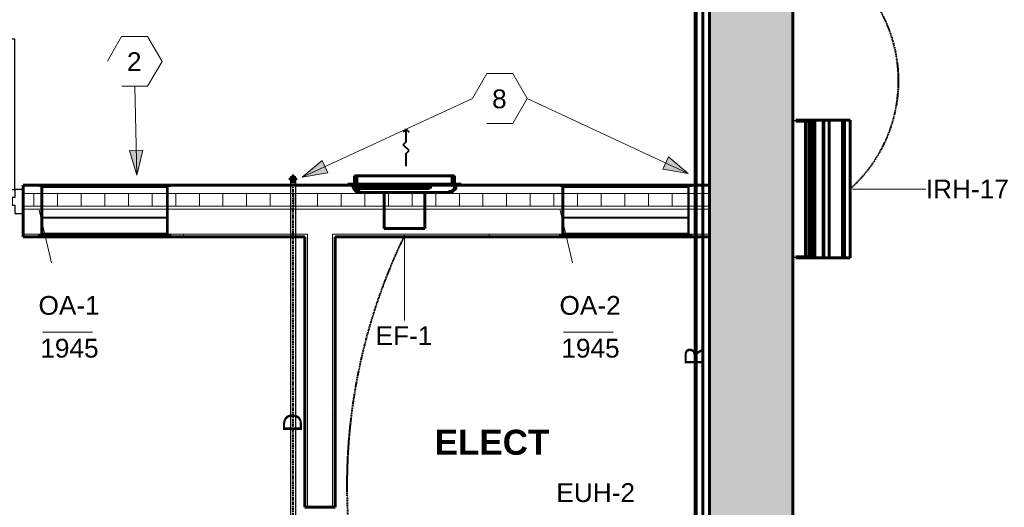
# Model space of a CAD drawing. Header units: inches. Extents: x -703 to 1762, y -443 to 551.
# Tile 11 of 15: x -20 to 216, y 217 to 334. Entities that reach past the tile are written whole.
import ezdxf

# ---------------------------------------------------------------- set-up
doc = ezdxf.new("R2010")
doc.units = ezdxf.units.IN
doc.header["$MEASUREMENT"] = 0
doc.linetypes.add('Center', pattern=[1.25, 0.25, -0.1875, 0.625, -0.1875])
doc.linetypes.add('Hidden 1_16_', pattern=[0.09375, 0.0625, -0.03125])
for name, color, linetype, lineweight in [('A-ANNO-NOTE', 131, 'Continuous', 9), ('A-AREA-IDEN', 2, 'Continuous', 9), ('A-DETL', 90, 'Continuous', 9), ('A-DOOR', 31, 'Continuous', 18), ('A-DOOR-FRAM', 31, 'Continuous', 30), ('A-WALL', 113, 'Continuous', 18), ('A-WALL-PATT', 111, 'Continuous', 60), ('I-WALL', 2, 'Continuous', 18), ('L-SITE-WALL', 31, 'Continuous', 18), ('M-EQPM', 50, 'Continuous', 60), ('M-EQPM-IDEN', 50, 'Continuous', 9), ('M-HVAC-CDFF', 50, 'Continuous', 40), ('M-HVAC-CDFF-IDEN', 2, 'Continuous', 9), ('P-PIPE', 3, 'Continuous', 30), ('P-PIPE-CNTR', 3, 'Center', 40), ('P-PIPE-IDEN', 2, 'Continuous', 9)]:
    doc.layers.add(name, color=color, linetype=linetype, lineweight=lineweight)
doc.styles.add('Arial', font='arial.ttf', dxfattribs={"height": 4.5})
doc.styles.add('Arial_B', font='arialbd.ttf', dxfattribs={"height": 6})
pattern_1 = [(0, (0, 0), (15.36, 3.84), [0.634, -10.886, 0.634, -10.886, -61.44]), (0, (0, 0), (15.36, 3.84), [-23.04, 0.634, -22.406, 0.634, -10.886, -26.88]), (0, (0, 0), (15.36, 3.84), [-57.6, 0.634, -7.046, 0.634, -18.566]), (120, (5.76, 1.92), (-11.005538, 11.38215), [0.634, -10.886, 0.634, -10.886, -61.44]), (120, (5.76, 1.92), (-11.005538, 11.38215), [-23.04, 0.634, -22.406, 0.634, -10.886, -26.88]), (120, (5.76, 1.92), (-11.005538, 11.38215), [-57.6, 0.634, -7.046, 0.634, -18.566]), (240, (7.68, 9.6), (-4.354462, -15.22215), [0.634, -10.886, 0.634, -10.886, -61.44]), (240, (7.68, 9.6), (-4.354462, -15.22215), [-23.04, 0.634, -22.406, 0.634, -10.886, -26.88]), (240, (7.68, 9.6), (-4.354462, -15.22215), [-57.6, 0.634, -7.046, 0.634, -18.566])]

# ---------------------------------------------------------------- blocks, each defined once
blk = doc.blocks.new('Door-Exterior-Double - 72_ x 84_-481738-01_All_Mech_WORK')
at = {"layer": 'A-DOOR', "color": 50, "lineweight": 30}
for p, q in [((-36, 5.4375), (-36, 41.4375)), ((-36, 41.4375), (-34.25, 41.4375)), ((-34.25, 41.4375), (-34.25, 5.4375)), ((36, 41.4375), (34.25, 41.4375)), ((34.25, 41.4375), (34.25, 5.4375)), ((36, 5.4375), (36, 41.4375)), ((-34.25, 5.4375), (-36, 5.4375)), ((34.25, 5.4375), (36, 5.4375))]:
    blk.add_line(p, q, dxfattribs=at)
at = {"layer": 'A-DOOR', "color": 7, "lineweight": 9}
for centre, start, end in [((-36, 5.4375), 0, 90), ((36, 5.4375), 90, 180)]:
    blk.add_arc(centre, 36, start, end, dxfattribs=at)
at = {"layer": 'A-DOOR-FRAM', "color": 50}
for p, q in [((-36, 5.4375), (-38, 5.4375)), ((-38, 5.4375), (-38, -0.3125)), ((-36, 3.5), (-36, 5.4375)), ((36, 5.4375), (36, 3.5)), ((38, 5.4375), (36, 5.4375)), ((38, -0.3125), (38, 5.4375)), ((-35.375, 3.5), (-36, 3.5)), ((-35.375, 1.625), (-35.375, 3.5)), ((36, 3.5), (35.375, 3.5)), ((35.375, 3.5), (35.375, 1.625)), ((-36, -0.3125), (-36, 1.625)), ((-36, 1.625), (-35.375, 1.625)), ((35.375, 1.625), (36, 1.625)), ((36, 1.625), (36, -0.3125)), ((-38, -0.3125), (-36, -0.3125)), ((36, -0.3125), (38, -0.3125))]:
    blk.add_line(p, q, dxfattribs=at)
blk = doc.blocks.new('ANG M_I Facility_HOST_REVISED_07082024_rvt-1-01_All_Mech_WORK')
at = {"layer": 'A-WALL-PATT', "lineweight": 9}
h = blk.add_hatch(dxfattribs=at)
h.set_pattern_fill('FP_1', style=0, pattern_type=2)
h.set_pattern_definition([(50, (0, 0), (13.77135, -1.20496), [1.44, -15.84]), (355, (0, 0), (-2.66442, 14.44218), [1.152, -12.672]), (100.451, (1.148, -0.1), (11.10708, 13.23737), [1.224, -13.462]), (46.184, (0, 3.84), (20.4913, -3.17785), [2.16, -23.76]), (96.636, (1.708, 3.575), (17.9459, 18.70315), [1.836, -20.193]), (351.184, (0, 3.84), (17.9454, 18.7026), [1.728, -19.008]), (21, (1.92, 2.88), (11.46052, -7.73037), [1.44, -15.84]), (326, (1.92, 2.88), (4.67135, 13.92315), [1.152, -12.672]), (71.451, (2.875, 2.236), (16.13207, 6.19284), [1.224, -13.462]), (37.5, (0, 0), (0.233123, 6.39175), [0.634, -11.885, 0.634, -12.23, -12.72]), (37.5, (0, 0), (0.233123, 6.39175), [-25.382, 0.634, -12.086]), (7.5, (0, 0), (5.05073, 7.57304), [0.634, -6.701, 0.634, -11.597, -4.848]), (7.5, (0, 0), (5.05073, 7.57304), [-19.565, 0.634, -4.214]), (327.5, (-4.282, 0), (10.24958, -0.43289), [0.634, -4.166, 0.634, -14.342, -19.872]), (327.5, (-4.282, 0), (10.24958, -0.43289), [-19.776, 0.634, -19.238]), (317.5, (-6.202, 0), (11.19739, 1.92214), [0.634, -5.606, 0.634, -9.312, -14.112]), (317.5, (-6.202, 0), (11.19739, 1.92214), [-16.186, 0.634, -13.478])])
h.paths.add_polyline_path([(164.94, -11.66), (144.94, -11.66), (144.94, 488.34), (164.94, 488.34), (164.94, 468.34)])
h = blk.add_hatch(dxfattribs=at)
h.set_pattern_fill('FP_3', style=0, pattern_type=2)
h.set_pattern_definition([(0, (0, 0), (0, 5.666), []), (90, (0, 0), (-5.666, 3e-16), [])])
h.paths.add_polyline_path([(144.94, 289.34), (-19.56, 289.34), (-19.56, 292.34), (144.94, 292.34)])
h.paths.add_polyline_path([(-95.56, 289.34), (-163.06, 289.34), (-163.06, 292.34), (-95.56, 292.34)])
h = blk.add_hatch(dxfattribs=at)
h.set_pattern_fill('FP_2', style=0, pattern_type=2)
h.set_pattern_definition(pattern_1)
h.paths.add_polyline_path([(48.56, 282.59), (48.56, 281.96), (47.94, 281.96), (-19.56, 281.96), (-19.56, 282.59)])
h.paths.add_polyline_path([(-163.06, 281.96), (-163.06, 282.59), (-95.56, 282.59), (-95.56, 281.96)])
h.paths.add_polyline_path([(54.56, 282.59), (144.94, 282.59), (144.94, 281.96), (55.19, 281.96), (54.56, 281.96)])
h = blk.add_hatch(dxfattribs=at)
h.set_pattern_fill('FP_2', style=0, pattern_type=2)
h.set_pattern_definition(pattern_1)
h.paths.add_polyline_path([(48.56, 281.96), (48.56, 217.21), (47.94, 217.21), (47.94, 281.96)])
h.paths.add_polyline_path([(48.56, 177.21), (48.56, 173.21), (47.94, 173.21), (47.94, 177.21)])
h.paths.add_polyline_path([(48.56, 165.96), (48.56, 124.71), (47.94, 124.71), (47.94, 165.96)])
h.paths.add_polyline_path([(48.56, 84.71), (48.56, 12.71), (47.94, 12.71), (47.94, 84.71)])
h = blk.add_hatch(dxfattribs=at)
h.set_pattern_fill('FP_2', style=0, pattern_type=2)
h.set_pattern_definition(pattern_1)
h.paths.add_polyline_path([(55.19, 173.21), (54.56, 173.21), (54.56, 177.21), (55.19, 177.21)])
h.paths.add_polyline_path([(54.56, 80.09), (54.56, 84.71), (55.19, 84.71), (55.19, 80.71), (55.19, 80.09)])
h.paths.add_polyline_path([(54.56, 74.09), (55.19, 74.09), (55.19, 73.46), (55.19, 12.71), (54.56, 12.71)])
h.paths.add_polyline_path([(55.19, 124.71), (54.56, 124.71), (54.56, 165.96), (55.19, 165.96)])
h.paths.add_polyline_path([(55.19, 217.21), (54.56, 217.21), (54.56, 281.96), (55.19, 281.96)])
at = {"layer": 'A-WALL', "color": 250, "lineweight": 60}
for p, q in [((144.94, 294.34), (-19.56, 294.34)), ((-19.56, 294.34), (-19.56, 281.96)), ((144.94, 281.96), (144.94, 294.34)), ((-19.56, 281.96), (47.94, 281.96)), ((55.19, 281.96), (144.94, 281.96))]:
    blk.add_line(p, q, dxfattribs=at)
at = {"layer": 'A-WALL', "color": 10}
for p, q in [((-19.56, 294.34), (-19.56, 294.34)), ((144.94, 294.34), (144.94, 294.34)), ((144.94, 292.34), (-19.56, 292.34)), ((144.94, 289.34), (-19.56, 289.34)), ((144.94, 288.59), (-19.56, 288.59)), ((48.56, 282.59), (-19.56, 282.59)), ((-19.56, 281.96), (-19.56, 281.96)), ((48.56, 282.59), (48.56, 281.96)), ((48.56, 281.96), (48.56, 217.21)), ((54.56, 282.59), (54.56, 281.96)), ((144.94, 282.59), (54.56, 282.59)), ((54.56, 281.96), (54.56, 217.21)), ((144.94, 281.96), (144.94, 281.96))]:
    blk.add_line(p, q, dxfattribs=at)
at = {"layer": 'I-WALL', "color": 250, "lineweight": 60}
for p, q in [((47.94, 281.96), (47.94, 217.21)), ((55.19, 217.21), (55.19, 281.96)), ((47.94, 217.21), (55.19, 217.21))]:
    blk.add_line(p, q, dxfattribs=at)
at = {"layer": 'I-WALL', "color": 10}
for p, q in [((47.94, 281.96), (47.94, 281.96)), ((55.19, 281.96), (55.19, 281.96)), ((47.94, 217.21), (47.94, 217.21)), ((55.19, 217.21), (55.19, 217.21))]:
    blk.add_line(p, q, dxfattribs=at)
at = {"layer": 'L-SITE-WALL', "color": 250, "lineweight": 60}
for p, q in [((144.94, 488.34), (144.94, -11.66)), ((164.94, -11.66), (164.94, 468.34))]:
    blk.add_line(p, q, dxfattribs=at)
at = {"layer": 'A-DOOR', "color": 10, "lineweight": 18}
blk.add_blockref('Door-Exterior-Double - 72_ x 84_-481738-01_All_Mech_WORK', (-57.56, 287.9), dxfattribs=at)
blk = doc.blocks.new('SW-33 _Generic 2 Lamp_1 - SW-33 _Generic 2 Lamp_-2891198-01_All_Mech_WORK')
at = {"layer": 'M-EQPM'}
for p, q in [((-535.89, 16.95), (-535.89, 18.3)), ((-535.89, 15.15), (-535.89, 18.3)), ((-535.89, 16.95), (-535.89, 18.3)), ((-535.89, 18.3), (-535.89, 12)), ((-535.89, 18.3), (-502.89, 18.3)), ((-535.89, 16.52), (-535.89, 16.95)), ((-535.89, 16.52), (-535.89, 16.95)), ((-535.89, 16.95), (-502.89, 16.95)), ((-502.89, 12), (-502.89, 18.3)), ((-502.89, 18.3), (-502.89, 16.95)), ((-502.89, 16.95), (-502.89, 16.52)), ((-535.89, 13.26), (-535.89, 16.52)), ((-535.89, 13.26), (-535.89, 16.52)), ((-535.89, 16.52), (-502.89, 16.52)), ((-535.89, 15.15), (-535.89, 12)), ((-502.89, 16.52), (-502.89, 13.26)), ((-535.89, 11.82), (-535.89, 13.26)), ((-535.89, 11.82), (-535.89, 13.26)), ((-535.89, 13.26), (-502.89, 13.26)), ((-535.89, 9.45), (-535.89, 12)), ((-535.89, 12), (-535.89, 9.45)), ((-535.89, 12), (-502.89, 12)), ((-535.89, 11.82), (-535.89, 9.65)), ((-535.89, 9.65), (-535.89, 11.82)), ((-535.89, 11.82), (-502.89, 11.82)), ((-502.89, 13.26), (-502.89, 11.82)), ((-502.89, 9.45), (-502.89, 12)), ((-502.89, 11.82), (-502.89, 9.65)), ((-535.89, 10.15), (-535.89, 8.42)), ((-535.89, 9.65), (-535.89, 10.15)), ((-535.89, 10.15), (-535.89, 7.15)), ((-535.89, 8.42), (-535.89, 10.15)), ((-535.64, 10.15), (-535.89, 10.15)), ((-535.89, 9.82), (-535.89, 7.65)), ((-535.89, 9.82), (-535.89, 8.38)), ((-535.89, 9.82), (-535.89, 7.65)), ((-535.89, 8.38), (-535.89, 9.82)), ((-502.89, 9.82), (-535.89, 9.82)), ((-535.89, 7.65), (-535.89, 9.65)), ((-535.89, 9.65), (-502.89, 9.65)), ((-535.89, 9.02), (-535.89, 9.45)), ((-535.89, 9.45), (-535.89, 9.02)), ((-535.89, 9.45), (-502.89, 9.45)), ((-535.64, 10.15), (-535.64, 8.42)), ((-535.64, 7.15), (-535.64, 10.15)), ((-503.14, 10.15), (-503.14, 7.15)), ((-503.14, 8.42), (-503.14, 10.15)), ((-502.89, 10.15), (-503.14, 10.15)), ((-502.89, 10.15), (-502.89, 8.42)), ((-502.89, 7.15), (-502.89, 10.15)), ((-502.89, 9.82), (-502.89, 8.38)), ((-502.89, 7.65), (-502.89, 9.82)), ((-502.89, 9.65), (-502.89, 7.65)), ((-502.89, 9.02), (-502.89, 9.45)), ((-535.89, 8.38), (-535.89, 9.02)), ((-535.89, 9.02), (-535.89, 8.38)), ((-535.89, 9.02), (-502.89, 9.02)), ((-535.89, 8.42), (-535.89, 6.37)), ((-535.89, 6.37), (-535.89, 8.42)), ((-535.89, 8.42), (-535.64, 8.42)), ((-535.89, 8.38), (-502.89, 8.38)), ((-535.89, 7.65), (-535.89, 7.68)), ((-535.89, 7.65), (-535.89, 7.15)), ((-535.89, 7.65), (-502.89, 7.65)), ((-535.89, 7.15), (-535.89, 5.42)), ((-535.89, 7.15), (-535.89, 5.42)), ((-535.89, 7.15), (-535.64, 7.15)), ((-535.64, 8.42), (-535.64, 6.37)), ((-535.64, 5.42), (-535.64, 7.15)), ((-503.14, 6.37), (-503.14, 8.42)), ((-503.14, 8.42), (-502.89, 8.42)), ((-503.14, 7.15), (-503.14, 5.42)), ((-503.14, 7.15), (-502.89, 7.15)), ((-502.89, 8.38), (-502.89, 9.02)), ((-502.89, 8.42), (-502.89, 6.37)), ((-502.89, 5.42), (-502.89, 7.15)), ((-535.89, 6.37), (-535.89, 5.84)), ((-535.89, 5.31), (-535.89, 6.37)), ((-535.89, 6.37), (-535.64, 6.37)), ((-535.89, 5.31), (-535.89, 5.84)), ((-535.89, 5.42), (-535.89, 5.31)), ((-535.89, 5.42), (-535.89, 5.31)), ((-535.89, 5.42), (-535.64, 5.42)), ((-535.89, 5.31), (-535.64, 5.31)), ((-535.64, 6.37), (-535.64, 5.31)), ((-535.64, 5.31), (-535.64, 5.42)), ((-503.14, 5.31), (-503.14, 6.37)), ((-503.14, 6.37), (-502.89, 6.37)), ((-503.14, 5.42), (-503.14, 5.31)), ((-503.14, 5.42), (-502.89, 5.42)), ((-503.14, 5.31), (-502.89, 5.31)), ((-502.89, 6.37), (-502.89, 5.31)), ((-502.89, 5.31), (-502.89, 5.42))]:
    blk.add_line(p, q, dxfattribs=at)
blk = doc.blocks.new('Fan-Exhaust-CaptiveAire-Axial_Wall_Mounted_wShutter - PRSM24-2901372-01_All_Mech_WORK')
at = {"layer": 'M-EQPM'}
for p, q in [((-125.04, 296.25), (-125.04, 296.25)), ((-125.04, 296.25), (-101.04, 296.25)), ((-101.04, 296.25), (-125.04, 296.25)), ((-125.04, 294.25), (-125.04, 296.25)), ((-125.04, 296.25), (-125.04, 294.25)), ((-124.48, 296.25), (-101.61, 296.25)), ((-101.61, 296.25), (-124.48, 296.25)), ((-124.48, 296.25), (-124.48, 296.25)), ((-124.48, 294.25), (-124.48, 296.25)), ((-124.48, 296.25), (-124.48, 294.25)), ((-101.61, 296.25), (-101.61, 296.25)), ((-101.61, 296.25), (-101.61, 294.25)), ((-101.61, 296.25), (-101.61, 294.25)), ((-101.04, 296.25), (-101.04, 296.25)), ((-101.04, 296.25), (-101.04, 294.25)), ((-101.04, 296.25), (-101.04, 294.25)), ((-126.61, 294.25), (-126.61, 294.25)), ((-126.61, 294.25), (-99.48, 294.25)), ((-99.48, 294.25), (-126.61, 294.25)), ((-126.61, 294), (-126.61, 294.25)), ((-126.61, 294.25), (-126.61, 294)), ((-126.61, 294), (-99.48, 294)), ((-99.48, 294), (-126.61, 294)), ((-126.61, 294), (-126.61, 294)), ((-126.23, 294.25), (-126.23, 294)), ((-126.23, 294.25), (-126.23, 294)), ((-126.04, 294.25), (-126.04, 294.25)), ((-126.04, 294.25), (-126.04, 294.25)), ((-126.04, 294.25), (-126.04, 294.25)), ((-126.04, 294.25), (-126.04, 294.25)), ((-126.04, 294), (-126.04, 294)), ((-126.04, 294), (-126.04, 294)), ((-126.04, 294), (-126.04, 294)), ((-126.04, 294), (-126.04, 294)), ((-125.86, 294), (-125.86, 294.25)), ((-125.86, 294), (-125.86, 294.25)), ((-100.65, 294), (-125.44, 294)), ((-125.44, 294), (-100.65, 294)), ((-125.19, 294), (-100.9, 294)), ((-100.9, 294), (-125.19, 294)), ((-125.17, 294.25), (-125.17, 294)), ((-125.04, 294.25), (-101.04, 294.25)), ((-101.04, 294.25), (-125.04, 294.25)), ((-125.04, 294.25), (-125.04, 294.25)), ((-125.04, 293.75), (-114.54, 293.75)), ((-114.54, 293.75), (-125.04, 293.75)), ((-125.04, 293.25), (-125.04, 293.75)), ((-125.04, 293.25), (-114.54, 293.25)), ((-114.54, 293.25), (-125.04, 293.25)), ((-124.48, 294.25), (-124.48, 294.25)), ((-124.48, 294.25), (-101.61, 294.25)), ((-101.61, 294.25), (-124.48, 294.25)), ((-123.23, 294.25), (-123.23, 294)), ((-123.23, 294.25), (-123.23, 294)), ((-123.04, 294.25), (-123.04, 294.25)), ((-123.04, 294.25), (-123.04, 294.25)), ((-123.04, 294.25), (-123.04, 294.25)), ((-123.04, 294.25), (-123.04, 294.25)), ((-123.04, 294), (-123.04, 294)), ((-123.04, 294), (-123.04, 294)), ((-123.04, 294), (-123.04, 294)), ((-123.04, 294), (-123.04, 294)), ((-122.86, 294), (-122.86, 294.25)), ((-122.86, 294), (-122.86, 294.25)), ((-116.04, 294), (-116.04, 293)), ((-116.04, 293.75), (-116.04, 293.25)), ((-114.54, 293.75), (-107.04, 293.75)), ((-110.04, 293.75), (-114.54, 293.75)), ((-114.54, 293.25), (-114.54, 293.75)), ((-107.04, 293.75), (-114.54, 293.75)), ((-114.54, 293.75), (-110.04, 293.75)), ((-114.54, 293.75), (-114.54, 293.25)), ((-114.54, 293.75), (-114.54, 293.75)), ((-114.54, 293.75), (-114.54, 293.25)), ((-114.54, 293.75), (-114.54, 293.25)), ((-114.54, 293.25), (-110.04, 293.25)), ((-107.04, 293.25), (-114.54, 293.25)), ((-110.04, 293.25), (-114.54, 293.25)), ((-114.54, 293.25), (-107.04, 293.25)), ((-114.54, 293.25), (-114.54, 293.25)), ((-113.04, 294.25), (-113.04, 294.25)), ((-113.04, 294.25), (-113.04, 294.25)), ((-113.04, 294), (-113.04, 294)), ((-113.04, 294), (-113.04, 294)), ((-113.04, 294), (-113.04, 294)), ((-113.04, 294), (-113.04, 294)), ((-113.04, 293), (-113.04, 293)), ((-113.04, 293), (-113.04, 293)), ((-110.04, 293), (-110.04, 294)), ((-107.04, 293.75), (-110.04, 293.75)), ((-110.04, 293.75), (-110.04, 293.25)), ((-110.04, 293.25), (-110.04, 293.75)), ((-110.04, 293.75), (-107.04, 293.75)), ((-110.04, 293.75), (-110.04, 293.25)), ((-110.04, 293.25), (-107.04, 293.25)), ((-107.04, 293.25), (-110.04, 293.25)), ((-107.04, 293.75), (-107.04, 293.25)), ((-107.04, 293.25), (-107.04, 293.75)), ((-106.83, 293.25), (-106.83, 293.75)), ((-106.83, 293.25), (-106.83, 293.75)), ((-103.23, 294.25), (-103.23, 294)), ((-103.23, 294.25), (-103.23, 294)), ((-103.04, 294.25), (-103.04, 294.25)), ((-103.04, 294.25), (-103.04, 294.25)), ((-103.04, 294.25), (-103.04, 294.25)), ((-103.04, 294.25), (-103.04, 294.25)), ((-103.04, 294), (-103.04, 294)), ((-103.04, 294), (-103.04, 294)), ((-103.04, 294), (-103.04, 294)), ((-103.04, 294), (-103.04, 294)), ((-102.86, 294), (-102.86, 294.25)), ((-102.86, 294), (-102.86, 294.25)), ((-101.61, 294.25), (-101.61, 294.25)), ((-101.04, 294.25), (-101.04, 294.25)), ((-100.92, 294), (-100.92, 294.25)), ((-100.23, 294.25), (-100.23, 294)), ((-100.23, 294.25), (-100.23, 294)), ((-100.04, 294.25), (-100.04, 294.25)), ((-100.04, 294.25), (-100.04, 294.25)), ((-100.04, 294.25), (-100.04, 294.25)), ((-100.04, 294.25), (-100.04, 294.25)), ((-100.04, 294), (-100.04, 294)), ((-100.04, 294), (-100.04, 294)), ((-100.04, 294), (-100.04, 294)), ((-100.04, 294), (-100.04, 294)), ((-99.86, 294), (-99.86, 294.25)), ((-99.86, 294), (-99.86, 294.25)), ((-99.48, 294.25), (-99.48, 294.25)), ((-99.48, 294.25), (-99.48, 294)), ((-99.48, 294.25), (-99.48, 294)), ((-99.48, 294), (-99.48, 294)), ((-117.89, 292.25), (-117.89, 283.62)), ((-108.19, 292.25), (-117.89, 292.25)), ((-117.89, 292.25), (-108.19, 292.25)), ((-108.19, 283.62), (-108.19, 292.25)), ((-108.19, 283.62), (-117.89, 283.62)), ((-117.89, 283.62), (-108.19, 283.62))]:
    blk.add_line(p, q, dxfattribs=at)
at = {"layer": 'M-EQPM', "flags": 128}
for points in [[(-123.69, 292.25), (-124.25, 292.34), (-124.75, 292.61), (-125.14, 293.03), (-125.38, 293.55), (-125.44, 294)], [(-125.19, 294), (-125.1, 293.48), (-124.83, 293.03), (-124.42, 292.69), (-123.92, 292.52), (-123.69, 292.5)], [(-100.65, 294), (-100.74, 293.44), (-101.01, 292.93), (-101.43, 292.54), (-101.94, 292.31), (-102.4, 292.25)], [(-102.4, 292.5), (-101.88, 292.59), (-101.42, 292.86), (-101.09, 293.27), (-100.92, 293.77), (-100.9, 294)], [(-123.69, 292.25), (-123.6, 292.25), (-123.32, 292.25), (-122.86, 292.25), (-122.22, 292.25), (-121.43, 292.25), (-120.49, 292.25), (-119.42, 292.25), (-118.23, 292.25), (-116.96, 292.25), (-115.61, 292.25), (-114.22, 292.25), (-112.81, 292.25), (-111.41, 292.25), (-110.03, 292.25), (-108.7, 292.25), (-107.45, 292.25), (-106.31, 292.25), (-105.27, 292.25), (-104.38, 292.25), (-103.64, 292.25), (-103.06, 292.25), (-102.66, 292.25), (-102.44, 292.25), (-102.4, 292.25)], [(-102.4, 292.25), (-102.49, 292.25), (-102.77, 292.25), (-103.23, 292.25), (-103.86, 292.25), (-104.66, 292.25), (-105.6, 292.25), (-106.67, 292.25), (-107.85, 292.25), (-109.13, 292.25), (-110.47, 292.25), (-111.86, 292.25), (-113.27, 292.25), (-114.68, 292.25), (-116.06, 292.25), (-117.38, 292.25), (-118.63, 292.25), (-119.78, 292.25), (-120.81, 292.25), (-121.71, 292.25), (-122.45, 292.25), (-123.03, 292.25), (-123.43, 292.25), (-123.65, 292.25), (-123.69, 292.25)]]:
    blk.add_lwpolyline(points, dxfattribs=at)
blk = doc.blocks.new('Louver - Storm Resistant - Standard-3256096-01_All_Mech_WORK')
at = {"layer": 'M-HVAC-CDFF'}
for p, q in [((109.13, 294.34), (140.63, 294.34)), ((140.63, 294.34), (109.13, 294.34)), ((109.13, 294.34), (109.13, 294.34)), ((109.13, 294.34), (109.13, 294.21)), ((109.13, 294.21), (109.13, 294.34)), ((109.13, 294.21), (109.13, 294.21)), ((109.13, 294.21), (140.63, 294.21)), ((140.63, 294.21), (109.13, 294.21)), ((109.75, 294.21), (140, 294.21)), ((140, 294.21), (109.75, 294.21)), ((109.75, 294.21), (109.75, 294.21)), ((109.75, 294.21), (109.75, 282.46)), ((109.75, 282.46), (109.75, 294.21)), ((109.88, 294.34), (109.88, 294.34)), ((109.88, 294.34), (139.88, 294.34)), ((139.88, 294.34), (109.88, 294.34)), ((109.88, 294.34), (109.88, 294.21)), ((109.88, 294.21), (109.88, 294.34)), ((109.88, 294.21), (109.88, 294.21)), ((109.88, 294.21), (139.88, 294.21)), ((139.88, 294.21), (109.88, 294.21)), ((109.88, 294.21), (109.88, 282.46)), ((109.88, 282.46), (109.88, 294.21)), ((109.88, 294.21), (139.88, 294.21)), ((139.88, 294.21), (109.88, 294.21)), ((109.88, 294.21), (109.88, 294.21)), ((109.88, 294.05), (109.88, 294.05)), ((109.88, 294.05), (109.88, 293.91)), ((109.88, 294.01), (109.88, 294.05)), ((139.88, 294.05), (109.88, 294.05)), ((109.88, 294.05), (139.88, 294.05)), ((109.88, 294.05), (109.88, 294.05)), ((109.88, 294.05), (109.88, 293.91)), ((109.88, 294.01), (109.88, 294.05)), ((139.88, 294.05), (109.88, 294.05)), ((109.88, 294.05), (139.88, 294.05)), ((109.88, 294.05), (109.88, 294.05)), ((109.88, 294.05), (109.88, 293.91)), ((109.88, 294.01), (109.88, 294.05)), ((139.88, 294.05), (109.88, 294.05)), ((109.88, 294.05), (139.88, 294.05)), ((109.88, 294.05), (109.88, 294.05)), ((109.88, 294.05), (109.88, 293.91)), ((109.88, 294.01), (109.88, 294.05)), ((139.88, 294.05), (109.88, 294.05)), ((109.88, 294.05), (139.88, 294.05)), ((109.88, 293.92), (109.88, 294.01)), ((109.88, 294.01), (109.88, 294.01)), ((109.88, 294.01), (139.88, 294.01)), ((109.88, 294.01), (139.88, 294.01)), ((109.88, 293.92), (109.88, 294.01)), ((109.88, 294.01), (109.88, 294.01)), ((109.88, 294.01), (139.88, 294.01)), ((109.88, 294.01), (139.88, 294.01)), ((109.88, 293.92), (109.88, 294.01)), ((109.88, 294.01), (109.88, 294.01)), ((109.88, 294.01), (139.88, 294.01)), ((109.88, 294.01), (139.88, 294.01)), ((109.88, 293.92), (109.88, 294.01)), ((109.88, 294.01), (109.88, 294.01)), ((109.88, 294.01), (139.88, 294.01)), ((109.88, 294.01), (139.88, 294.01)), ((109.88, 286.58), (109.88, 293.92)), ((109.88, 293.92), (139.88, 293.92)), ((109.88, 286.58), (109.88, 293.92)), ((109.88, 293.92), (139.88, 293.92)), ((109.88, 286.58), (109.88, 293.92)), ((109.88, 293.92), (139.88, 293.92)), ((109.88, 286.58), (109.88, 293.92)), ((109.88, 293.92), (139.88, 293.92)), ((109.88, 293.91), (109.88, 286.58)), ((109.88, 293.91), (139.88, 293.91)), ((109.88, 293.91), (109.88, 286.58)), ((109.88, 293.91), (139.88, 293.91)), ((109.88, 293.91), (109.88, 286.58)), ((109.88, 293.91), (139.88, 293.91)), ((109.88, 293.91), (109.88, 286.58)), ((109.88, 293.91), (139.88, 293.91)), ((139.88, 294.34), (139.88, 294.34)), ((139.88, 294.21), (139.88, 294.34)), ((139.88, 294.21), (139.88, 294.34)), ((139.88, 294.21), (139.88, 294.21)), ((139.88, 282.46), (139.88, 294.21)), ((139.88, 282.46), (139.88, 294.21)), ((139.88, 294.21), (139.88, 294.21)), ((139.88, 294.05), (139.88, 294.01)), ((139.88, 293.91), (139.88, 294.05)), ((139.88, 294.05), (139.88, 294.05)), ((139.88, 294.05), (139.88, 294.01)), ((139.88, 293.91), (139.88, 294.05)), ((139.88, 294.05), (139.88, 294.05)), ((139.88, 294.05), (139.88, 294.01)), ((139.88, 293.91), (139.88, 294.05)), ((139.88, 294.05), (139.88, 294.05)), ((139.88, 294.05), (139.88, 294.01)), ((139.88, 293.91), (139.88, 294.05)), ((139.88, 294.05), (139.88, 294.05)), ((139.88, 294.01), (139.88, 294.01)), ((139.88, 294.01), (139.88, 293.92)), ((139.88, 294.01), (139.88, 294.01)), ((139.88, 294.01), (139.88, 293.92)), ((139.88, 294.01), (139.88, 294.01)), ((139.88, 294.01), (139.88, 293.92)), ((139.88, 294.01), (139.88, 294.01)), ((139.88, 294.01), (139.88, 293.92)), ((139.88, 293.92), (139.88, 286.58)), ((139.88, 293.92), (139.88, 286.58)), ((139.88, 293.92), (139.88, 286.58)), ((139.88, 293.92), (139.88, 286.58)), ((139.88, 286.58), (139.88, 293.91)), ((139.88, 286.58), (139.88, 293.91)), ((139.88, 286.58), (139.88, 293.91)), ((139.88, 286.58), (139.88, 293.91)), ((140, 294.21), (140, 294.21)), ((140, 282.46), (140, 294.21)), ((140, 282.46), (140, 294.21)), ((140.63, 294.34), (140.63, 294.34)), ((140.63, 294.21), (140.63, 294.34)), ((140.63, 294.21), (140.63, 294.34)), ((140.63, 294.21), (140.63, 294.21)), ((109.88, 286.58), (109.88, 282.58)), ((109.88, 282.55), (109.88, 286.58)), ((109.88, 286.58), (139.88, 286.58)), ((109.88, 286.58), (139.88, 286.58)), ((109.88, 286.58), (109.88, 282.58)), ((109.88, 282.55), (109.88, 286.58)), ((109.88, 286.58), (139.88, 286.58)), ((109.88, 286.58), (139.88, 286.58)), ((109.88, 286.58), (109.88, 282.58)), ((109.88, 282.55), (109.88, 286.58)), ((109.88, 286.58), (139.88, 286.58)), ((109.88, 286.58), (139.88, 286.58)), ((109.88, 286.58), (109.88, 282.58)), ((109.88, 282.55), (109.88, 286.58)), ((109.88, 286.58), (139.88, 286.58)), ((109.88, 286.58), (139.88, 286.58)), ((139.88, 286.58), (139.88, 282.55)), ((139.88, 282.58), (139.88, 286.58)), ((139.88, 286.58), (139.88, 282.55)), ((139.88, 282.58), (139.88, 286.58)), ((139.88, 286.58), (139.88, 282.55)), ((139.88, 282.58), (139.88, 286.58)), ((139.88, 286.58), (139.88, 282.55)), ((139.88, 282.58), (139.88, 286.58)), ((109.13, 282.46), (140.63, 282.46)), ((140.63, 282.46), (109.13, 282.46)), ((109.13, 282.46), (109.13, 282.46)), ((109.13, 282.46), (109.13, 282.34)), ((109.13, 282.34), (109.13, 282.46)), ((109.13, 282.34), (109.13, 282.34)), ((109.13, 282.34), (140.63, 282.34)), ((140.63, 282.34), (109.13, 282.34)), ((109.75, 282.46), (109.75, 282.46)), ((109.75, 282.46), (140, 282.46)), ((140, 282.46), (109.75, 282.46)), ((109.88, 282.77), (109.88, 282.79)), ((109.88, 282.79), (109.88, 282.55)), ((109.88, 282.79), (139.88, 282.79)), ((109.88, 282.77), (109.88, 282.79)), ((109.88, 282.79), (109.88, 282.55)), ((109.88, 282.79), (139.88, 282.79)), ((109.88, 282.77), (109.88, 282.79)), ((109.88, 282.79), (109.88, 282.55)), ((109.88, 282.79), (139.88, 282.79)), ((109.88, 282.77), (109.88, 282.79)), ((109.88, 282.79), (109.88, 282.55)), ((109.88, 282.79), (139.88, 282.79)), ((109.88, 282.58), (109.88, 282.77)), ((109.88, 282.77), (139.88, 282.77)), ((109.88, 282.58), (109.88, 282.77)), ((109.88, 282.77), (139.88, 282.77)), ((109.88, 282.58), (109.88, 282.77)), ((109.88, 282.77), (139.88, 282.77)), ((109.88, 282.58), (109.88, 282.77)), ((109.88, 282.77), (139.88, 282.77)), ((109.88, 282.58), (109.88, 282.58)), ((109.88, 282.58), (139.88, 282.58)), ((109.88, 282.58), (139.88, 282.58)), ((109.88, 282.58), (109.88, 282.58)), ((109.88, 282.58), (139.88, 282.58)), ((109.88, 282.58), (139.88, 282.58)), ((109.88, 282.58), (109.88, 282.58)), ((109.88, 282.58), (139.88, 282.58)), ((109.88, 282.58), (139.88, 282.58)), ((109.88, 282.58), (109.88, 282.58)), ((109.88, 282.58), (139.88, 282.58)), ((109.88, 282.58), (139.88, 282.58)), ((109.88, 282.55), (109.88, 282.55)), ((109.88, 282.55), (139.88, 282.55)), ((109.88, 282.55), (139.88, 282.55)), ((109.88, 282.55), (109.88, 282.55)), ((109.88, 282.55), (139.88, 282.55)), ((109.88, 282.55), (139.88, 282.55)), ((109.88, 282.55), (109.88, 282.55)), ((109.88, 282.55), (139.88, 282.55)), ((109.88, 282.55), (139.88, 282.55)), ((109.88, 282.55), (109.88, 282.55)), ((109.88, 282.55), (139.88, 282.55)), ((109.88, 282.55), (139.88, 282.55)), ((109.88, 282.46), (139.88, 282.46)), ((139.88, 282.46), (109.88, 282.46)), ((109.88, 282.46), (109.88, 282.46)), ((109.88, 282.46), (109.88, 282.46)), ((109.88, 282.46), (139.88, 282.46)), ((139.88, 282.46), (109.88, 282.46)), ((109.88, 282.46), (109.88, 282.34)), ((109.88, 282.34), (109.88, 282.46)), ((109.88, 282.34), (139.88, 282.34)), ((139.88, 282.34), (109.88, 282.34)), ((109.88, 282.34), (109.88, 282.34)), ((139.88, 282.55), (139.88, 282.79)), ((139.88, 282.79), (139.88, 282.77)), ((139.88, 282.55), (139.88, 282.79)), ((139.88, 282.79), (139.88, 282.77)), ((139.88, 282.55), (139.88, 282.79)), ((139.88, 282.79), (139.88, 282.77)), ((139.88, 282.55), (139.88, 282.79)), ((139.88, 282.79), (139.88, 282.77)), ((139.88, 282.77), (139.88, 282.58)), ((139.88, 282.77), (139.88, 282.58)), ((139.88, 282.77), (139.88, 282.58)), ((139.88, 282.77), (139.88, 282.58)), ((139.88, 282.58), (139.88, 282.58)), ((139.88, 282.58), (139.88, 282.58)), ((139.88, 282.58), (139.88, 282.58)), ((139.88, 282.58), (139.88, 282.58)), ((139.88, 282.55), (139.88, 282.55)), ((139.88, 282.55), (139.88, 282.55)), ((139.88, 282.55), (139.88, 282.55)), ((139.88, 282.55), (139.88, 282.55)), ((139.88, 282.46), (139.88, 282.46)), ((139.88, 282.46), (139.88, 282.46)), ((139.88, 282.34), (139.88, 282.46)), ((139.88, 282.34), (139.88, 282.46)), ((139.88, 282.34), (139.88, 282.34)), ((140, 282.46), (140, 282.46)), ((140.63, 282.46), (140.63, 282.46)), ((140.63, 282.34), (140.63, 282.46)), ((140.63, 282.34), (140.63, 282.46)), ((140.63, 282.34), (140.63, 282.34))]:
    blk.add_line(p, q, dxfattribs=at)
blk = doc.blocks.new('Elbow - Welded - Generic - Standard-V7-01_All_Mech_WORK')
at = {"layer": 'P-PIPE', "color": 140}
blk.add_line((-309.99, 490.23), (-309.99, 490.23), dxfattribs=at)
blk.add_line((-309.99, 490.23), (-309.99, 490.23), dxfattribs=at)
at = {"layer": 'P-PIPE', "color": 140, "flags": 128}
for points in [[(-310.65, 491.21), (-310.65, 491.12), (-310.65, 490.86), (-310.65, 490.48), (-310.65, 490.23)], [(-309.33, 490.23), (-309.33, 490.64), (-309.33, 490.98), (-309.33, 491.18), (-309.33, 491.21)]]:
    blk.add_lwpolyline(points, dxfattribs=at)
at = {"layer": 'P-PIPE', "color": 140}
for start, end in [(90, 270), (270, 90)]:
    blk.add_arc((-309.99, 491.21), 0.657, start, end, dxfattribs=at)
blk = doc.blocks.new('03_Generic Annotation_Hexagon - 03_Generic Annotation_Hexagon-3123008-01_All_Mech_WORK')
at = {"layer": 'A-ANNO-NOTE'}
for p, q in [((-0.0672, 0.1242), (-0.1386, 0.0005)), ((0.0627, 0.1242), (-0.0672, 0.1242)), ((0.1344, 0), (0.0627, 0.1242)), ((0.0627, -0.1242), (0.1344, 0)), ((-0.0666, -0.1242), (0.0627, -0.1242))]:
    blk.add_line(p, q, dxfattribs=at)
blk = doc.blocks.new('Diffuser Tag - Diffuser Tag-3186226-01_All_Mech_WORK')
at = {"layer": 'M-HVAC-CDFF-IDEN'}
blk.add_line((0.4521, -0.3469), (0.2021, -0.3469), dxfattribs=at)

msp = doc.modelspace()

# ---------------------------------------------------------------- hatches: boundary and pattern name
at = {"layer": 'A-ANNO-NOTE'}
for points in [[(7.65, 296.71), (9.12, 302.74), (5.9, 302.67)], [(47.34, 296.27), (53.46, 297.32), (52.11, 300.24)], [(139.86, 297.14), (135.09, 301.12), (133.74, 298.21)]]:
    msp.add_hatch(color=256, dxfattribs=at).paths.add_polyline_path(points)

# ---------------------------------------------------------------- linework, layer by layer
for p, q in [((7.65, 296.71), (7.17, 318.02)), ((47.34, 296.27), (88.15, 315.09)), ((139.86, 297.14), (101.25, 315.09)), ((9.12, 302.74), (5.9, 302.67)), ((5.9, 302.67), (7.65, 296.71)), ((7.65, 296.71), (9.12, 302.74)), ((52.11, 300.24), (47.34, 296.27)), ((53.46, 297.32), (52.11, 300.24)), ((135.09, 301.12), (133.74, 298.21)), ((139.86, 297.14), (135.09, 301.12)), ((133.74, 298.21), (139.86, 297.14)), ((47.34, 296.27), (53.46, 297.32))]:
    msp.add_line(p, q, dxfattribs=at)
at = {"layer": 'A-DETL', "lineweight": 40}
for p, q in [((72.26, 307.74), (71.55, 307.03)), ((72.26, 304.74), (72.26, 307.74)), ((72.26, 307.74), (72.96, 307.03)), ((71.55, 304.03), (72.26, 304.74)), ((72.96, 302.62), (71.55, 304.03)), ((72.26, 301.91), (72.96, 302.62)), ((72.26, 298.91), (72.26, 301.91))]:
    msp.add_line(p, q, dxfattribs=at)
at = {"layer": 'A-DETL', "linetype": 'Hidden 1_16_', "lineweight": 40}
for centre, radius, start, end in [((155.64, 319.32), 34.64, 311.6272, 57.7605), ((194.88, 222.42), 136.85, 154.0356, 196.9842)]:
    msp.add_arc(centre, radius, start, end, dxfattribs=at)
at = {"layer": 'M-EQPM-IDEN'}
for p, q in [((179.25, 293.43), (196.8, 293.43)), ((71.85, 282.34), (71.84, 261.93))]:
    msp.add_line(p, q, dxfattribs=at)
at = {"layer": 'M-HVAC-CDFF-IDEN'}
for p, q in [((-15.76, 288.34), (-12.76, 275.77)), ((109.13, 288.34), (112.13, 275.77))]:
    msp.add_line(p, q, dxfattribs=at)
at = {"layer": 'P-PIPE'}
for p, q in [((143.09, 355.64), (143.09, 175.09)), ((143.59, 175.09), (143.59, 355.64)), ((141.28, 353.51), (141.28, 177.25)), ((142.03, 177.25), (142.03, 353.51))]:
    msp.add_line(p, q, dxfattribs=at)
at = {"layer": 'P-PIPE', "color": 140}
for p, q in [((44.49, 294.88), (44.49, 174.85)), ((45.8, 294.88), (44.49, 294.88)), ((45.8, 174.85), (45.8, 294.88))]:
    msp.add_line(p, q, dxfattribs=at)
at = {"layer": 'P-PIPE', "color": 150, "lineweight": 40}
for centre, radius, start, end in [((45.14, 295.87), 0.656, 0, 180), ((45.14, 295.87), 0.656, 180, 360), ((45.14, 295.54), 0.328, 90, 270), ((45.14, 296.2), 0.328, 270, 90)]:
    msp.add_arc(centre, radius, start, end, dxfattribs=at)
at = {"layer": 'P-PIPE-CNTR', "linetype": 'Continuous'}
for p, q in [((143.34, 175.09), (143.34, 355.64)), ((143.34, 175.09), (143.34, 355.64)), ((141.66, 353.51), (141.66, 177.25)), ((141.66, 353.51), (141.66, 177.25))]:
    msp.add_line(p, q, dxfattribs=at)
at = {"layer": 'P-PIPE-CNTR', "color": 150}
for p, q in [((44.14, 295.87), (46.14, 295.87)), ((45.14, 294.87), (45.14, 296.87)), ((45.14, 294.88), (45.14, 295.87)), ((45.14, 174.85), (45.14, 294.88)), ((45.14, 174.85), (45.14, 294.88))]:
    msp.add_line(p, q, dxfattribs=at)

# ---------------------------------------------------------------- block references
at = {"lineweight": 5}
msp.add_blockref('ANG M_I Facility_HOST_REVISED_07082024_rvt-1-01_All_Mech_WORK', (0, 0), dxfattribs=at)
at = {"layer": 'A-ANNO-NOTE', "xscale": 48, "yscale": 48, "zscale": 48}
for p in [(7.27, 323.99), (94.8, 315.09)]:
    msp.add_blockref('03_Generic Annotation_Hexagon - 03_Generic Annotation_Hexagon-3123008-01_All_Mech_WORK', p, dxfattribs=at)
at = {"layer": 'M-EQPM', "rotation": 270.0000000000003}
msp.add_blockref('SW-33 _Generic 2 Lamp_1 - SW-33 _Generic 2 Lamp_-2891198-01_All_Mech_WORK', (160.35, -225.96), dxfattribs=at)
at = {"layer": 'M-EQPM'}
msp.add_blockref('Fan-Exhaust-CaptiveAire-Axial_Wall_Mounted_wShutter - PRSM24-2901372-01_All_Mech_WORK', (184.89, 0.34), dxfattribs=at)
at = {"layer": 'M-HVAC-CDFF'}
for p in [(-124.89, 0), (0, 0)]:
    msp.add_blockref('Louver - Storm Resistant - Standard-3256096-01_All_Mech_WORK', p, dxfattribs=at)
at = {"layer": 'M-HVAC-CDFF-IDEN', "xscale": 47.99999999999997, "yscale": 47.99999999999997, "zscale": 47.99999999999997}
for p in [(-24.64, 275.77), (100.25, 275.77)]:
    msp.add_blockref('Diffuser Tag - Diffuser Tag-3186226-01_All_Mech_WORK', p, dxfattribs=at)
at = {"layer": 'P-PIPE', "color": 140}
msp.add_blockref('Elbow - Welded - Generic - Standard-V7-01_All_Mech_WORK', (355.14, -195.34), dxfattribs=at)

# ---------------------------------------------------------------- texts
at = {"layer": 'A-ANNO-NOTE', "char_height": 4.5, "width": 4.242, "attachment_point": 1, "style": 'Arial'}
for s, insert in [('2', (5.31, 326.18)), ('8', (92.84, 317.27))]:
    msp.add_mtext(s, dxfattribs=dict(at, insert=insert))
at = {"layer": 'A-AREA-IDEN', "insert": (79.08, 235.79), "char_height": 6, "width": 33.1785, "attachment_point": 1, "style": 'Arial_B'}
msp.add_mtext('ELECT', dxfattribs=at)
at = {"layer": 'M-EQPM-IDEN', "char_height": 4.5, "attachment_point": 1, "style": 'Arial'}
for s, insert, width in [('IRH-17', (196.8, 295.68), 24.24), ('EF-1', (64.9, 260.55), 16.665), ('EUH-2', (108.24, 222.97), 23.1795)]:
    msp.add_mtext(s, dxfattribs=dict(at, insert=insert, width=width))
at = {"layer": 'M-HVAC-CDFF-IDEN', "char_height": 4.5, "attachment_point": 1, "style": 'Arial'}
for s, insert, width in [('OA-1', (-15.89, 267.81), 18.0285), ('OA-2', (109, 267.81), 18.0285), ('1945', (-15.46, 257.56), 16.968), ('1945', (109.43, 257.56), 16.968)]:
    msp.add_mtext(s, dxfattribs=dict(at, insert=insert, width=width))
at = {"layer": 'P-PIPE-IDEN', "char_height": 4.5, "width": 5.6055, "attachment_point": 1, "rotation": 90, "style": 'Arial'}
for s, insert in [('R', (138.97, 251.14)), ('D', (42.74, 235.22))]:
    msp.add_mtext(s, dxfattribs=dict(at, insert=insert))

doc.saveas('drawing.dxf')
